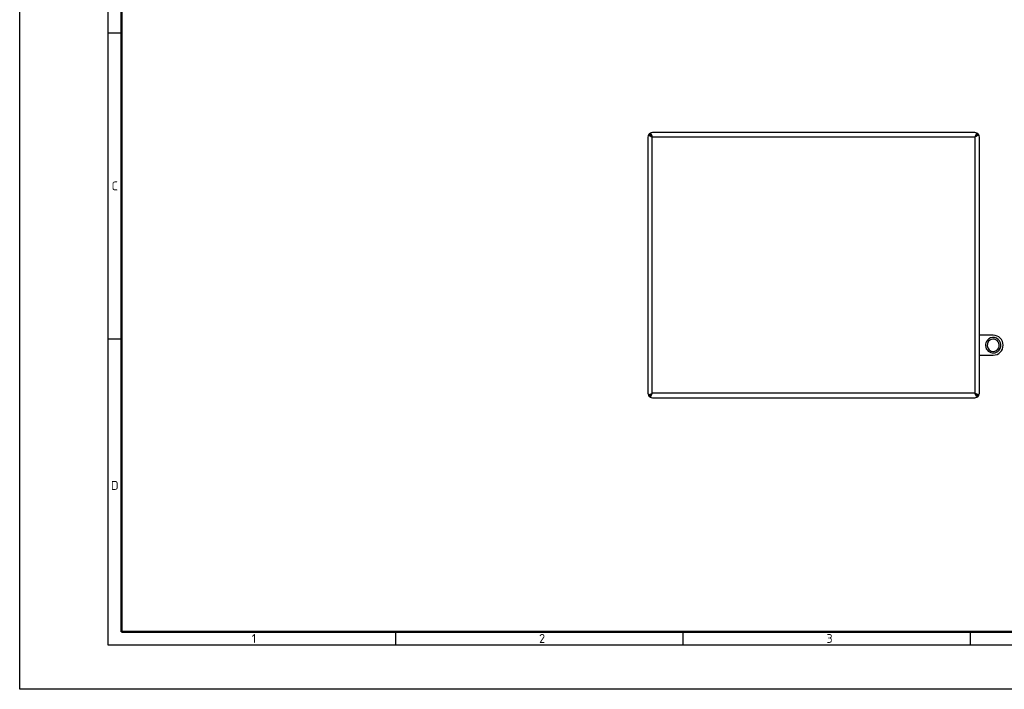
# Model space of a CAD drawing. Header units: millimetres. Extents: x 0 to 1680, y 0 to 1188.
# Tile 1 of 7: x 0 to 891, y 0 to 606. Entities that reach past the tile are written whole.
import ezdxf

# ---------------------------------------------------------------- set-up
doc = ezdxf.new("R2010")
doc.units = ezdxf.units.MM
doc.header["$LTSCALE"] = 4
doc.layers.add('AM_BOR', color=7, linetype='Continuous', lineweight=50)
doc.layers.add('AXES', color=7, linetype='Continuous')
doc.styles.add('Note', font='isocpeur.ttf')

# ---------------------------------------------------------------- blocks, each defined once
blk = doc.blocks.new('MT_ISO_A3')
at = {"layer": 'AM_BOR', "lineweight": 25}
for p, q in [((20, 10), (20, 287)), ((20, 148.5), (23, 148.5)), ((20, 79.25), (23, 79.25)), ((85, 13), (85, 10)), ((150, 13), (150, 10)), ((215, 13), (215, 10)), ((410, 10), (20, 10))]:
    blk.add_line(p, q, dxfattribs=at)
at = {"layer": 'AM_BOR', "lineweight": 50}
for p, q in [((23, 13), (23, 284)), ((407, 13), (23, 13))]:
    blk.add_line(p, q, dxfattribs=at)
at = {"layer": 'Defpoints', "lineweight": 25}
for p, q in [((0, 0), (0, 297)), ((420, 0), (0, 0))]:
    blk.add_line(p, q, dxfattribs=at)
at = {"layer": 'AM_BOR', "lineweight": 25, "char_height": 2, "style": 'Note'}
for s, insert, attachment_point in [('\\fISOCPEUR|b0|i0;\\H2.0000;C', (21.5, 113.87), 5), ('\\fISOCPEUR|b0|i0;\\H2.0000;D', (21.5, 46.12), 5), ('\\fISOCPEUR|b0|i0;\\H2.0000;1', (52.5, 11.5), 4), ('\\fISOCPEUR|b0|i0;\\H2.0000;2', (117.5, 11.5), 4), ('\\fISOCPEUR|b0|i0;\\H2.0000;3', (182.5, 11.5), 4)]:
    blk.add_mtext(s, dxfattribs=dict(at, insert=insert, attachment_point=attachment_point))

msp = doc.modelspace()

# ---------------------------------------------------------------- linework, layer by layer
at = {"color": 7, "linetype": 'Continuous'}
for p, q in [((568.46, 499.72), (568.46, 267.93)), ((864.31, 503.78), (572.52, 503.78)), ((868.36, 267.93), (868.36, 499.72)), ((572.52, 263.88), (864.31, 263.88))]:
    msp.add_line(p, q, dxfattribs=at)
at = {"color": 9, "linetype": 'Continuous'}
for p, q in [((572.46, 499.78), (864.36, 499.78)), ((572.46, 267.88), (572.46, 499.78)), ((864.36, 499.78), (864.36, 267.88)), ((864.36, 267.88), (572.46, 267.88))]:
    msp.add_line(p, q, dxfattribs=at)
at = {"color": 7, "linetype": 'Continuous'}
for centre, start, end in [((572.46, 499.72), 150.83616, 180), ((572.46, 499.72), 134.427, 150.83616), ((572.52, 499.78), 119.16384, 135.573), ((572.52, 499.78), 90, 119.16384), ((864.31, 499.78), 60.83616, 90), ((864.31, 499.78), 44.427, 60.83616), ((864.36, 499.72), 29.16384, 45.573), ((864.36, 499.72), 0, 29.16384), ((572.46, 267.93), 180, 209.16384), ((864.36, 267.93), 330.83616, 0), ((572.46, 267.93), 209.16384, 225.573), ((572.52, 267.88), 224.427, 240.83616), ((572.52, 267.88), 240.83616, 270), ((864.31, 267.88), 270, 299.16384), ((864.31, 267.88), 299.16384, 315.573), ((864.36, 267.93), 314.427, 330.83616)]:
    msp.add_arc(centre, 4, start, end, dxfattribs=at)
for points in [[(568.97, 501.67), (569.16, 501.49), (569.64, 501.15), (570.81, 500.51), (571.78, 500.08), (572.46, 499.78)], [(570.57, 503.27), (570.75, 503.07), (571.09, 502.6), (571.73, 501.43), (572.16, 500.46), (572.46, 499.78)], [(866.25, 503.27), (866.08, 503.07), (865.74, 502.6), (865.1, 501.43), (864.67, 500.46), (864.36, 499.78)], [(867.85, 501.67), (867.66, 501.49), (867.18, 501.15), (866.02, 500.51), (865.04, 500.08), (864.36, 499.78)], [(568.97, 265.98), (569.16, 266.16), (569.64, 266.5), (570.81, 267.14), (571.78, 267.57), (572.46, 267.88)], [(570.57, 264.38), (570.75, 264.58), (571.09, 265.06), (571.73, 266.22), (572.16, 267.19), (572.46, 267.88)], [(866.25, 264.38), (866.08, 264.58), (865.74, 265.06), (865.1, 266.22), (864.67, 267.19), (864.36, 267.88)], [(867.85, 265.98), (867.66, 266.16), (867.18, 266.5), (866.02, 267.14), (865.04, 267.57), (864.36, 267.88)]]:
    msp.add_open_spline(points, degree=3, knots=[0, 0, 0, 0, 0.198433, 0.43908, 1, 1, 1, 1], dxfattribs=at)
at = {"color": 3, "linetype": 'Continuous'}
for points in [[(569.66, 502.58), (569.66, 502.46), (569.7, 502.21), (569.87, 501.85), (570.14, 501.5), (570.63, 501.02), (571.42, 500.44), (572.1, 500), (572.46, 499.78)], [(569.66, 502.58), (569.78, 502.58), (570.03, 502.53), (570.38, 502.37), (570.73, 502.1), (571.22, 501.6), (571.8, 500.82), (572.23, 500.14), (572.46, 499.78)], [(867.16, 502.58), (867.04, 502.58), (866.8, 502.53), (866.44, 502.37), (866.09, 502.1), (865.6, 501.6), (865.03, 500.82), (864.59, 500.14), (864.36, 499.78)], [(867.16, 502.58), (867.16, 502.46), (867.12, 502.21), (866.95, 501.85), (866.69, 501.5), (866.19, 501.02), (865.4, 500.44), (864.72, 500), (864.36, 499.78)], [(569.66, 265.08), (569.66, 265.19), (569.7, 265.44), (569.87, 265.8), (570.14, 266.15), (570.63, 266.63), (571.42, 267.21), (572.1, 267.65), (572.46, 267.88)], [(569.66, 265.08), (569.78, 265.08), (570.03, 265.12), (570.38, 265.29), (570.73, 265.55), (571.22, 266.05), (571.8, 266.83), (572.23, 267.52), (572.46, 267.88)], [(867.16, 265.08), (867.16, 265.19), (867.12, 265.44), (866.95, 265.8), (866.69, 266.15), (866.19, 266.63), (865.4, 267.21), (864.72, 267.65), (864.36, 267.88)], [(867.16, 265.08), (867.04, 265.08), (866.8, 265.12), (866.44, 265.29), (866.09, 265.55), (865.6, 266.05), (865.03, 266.83), (864.59, 267.52), (864.36, 267.88)]]:
    msp.add_open_spline(points, degree=3, knots=[0, 0, 0, 0, 0.086496, 0.180404, 0.286734, 0.407295, 0.687394, 1, 1, 1, 1], dxfattribs=at)
at = {"layer": 'AXES', "color": 7, "linetype": 'Continuous'}
for p, q in [((880.91, 320.33), (868.36, 320.33)), ((868.36, 302.33), (880.91, 302.33))]:
    msp.add_line(p, q, dxfattribs=at)
for radius, start, end in [(7, 139.32013, 319.32013), (5.55, 139.32013, 319.32013), (7, 319.32013, 139.32013), (5.55, 319.32013, 139.32013), (9, 270, 90)]:
    msp.add_arc((880.91, 311.33), radius, start, end, dxfattribs=at)

# ---------------------------------------------------------------- block references
at = {"lineweight": 0, "xscale": 4, "yscale": 4, "zscale": 4}
msp.add_blockref('MT_ISO_A3', (0, 0), dxfattribs=at)

doc.saveas('drawing.dxf')
